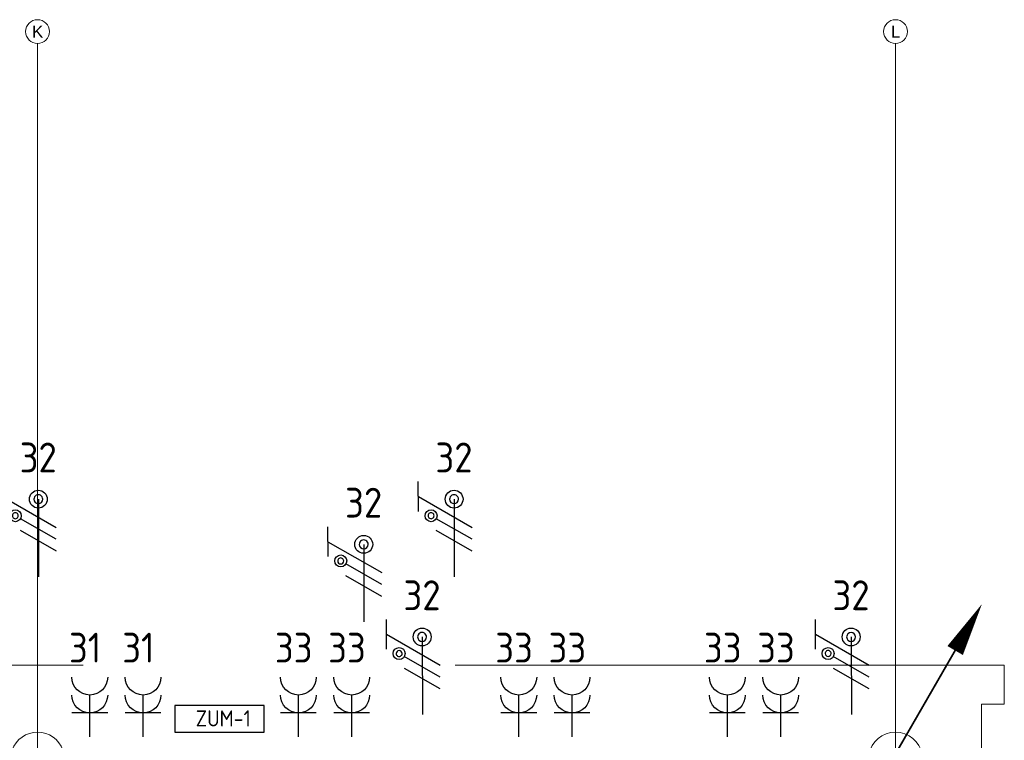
# Model space of a CAD drawing. Header units: millimetres. Extents: x -39149 to 267781, y -2340 to 58540.
# Tile 242 of 244: x 61062 to 69324, y 43057 to 49100. Entities that reach past the tile are written whole.
import ezdxf
from ezdxf.enums import TextEntityAlignment as Align

# ---------------------------------------------------------------- set-up
doc = ezdxf.new("R2010")
doc.units = ezdxf.units.MM
doc.header["$LTSCALE"] = 100
doc.header["$MEASUREMENT"] = 0
doc.linetypes.add('B0605', pattern=[141, 70, -35, 1, -35])
doc.linetypes.add('B0703', pattern=[93.740001, 62.5, -31.240001])
for name, color, linetype in [('00  Bestaand', 7, 'Continuous'), ('00  Bestaande kolommen', 7, 'Continuous'), ('A Stramien', 7, 'Continuous'), ('AL$1A---_ALGEMEEN', 8, 'Continuous'), ('AL$1A---_ALGEMEEN--bestaand', 9, 'Continuous'), ('EL6122--_L', 4, 'Continuous'), ('EL6222--_KRACHT_230', 3, 'Continuous'), ('EL6222--Zonwering', 7, 'Continuous'), ('EL6311--_LICHT_BINNEN', 3, 'Continuous')]:
    doc.layers.add(name, color=color, linetype=linetype)
doc.styles.add('BURO-018', font='isocp.shx', dxfattribs={"height": 180})
doc.styles.add('BURO-025', font='isocp.shx', dxfattribs={"height": 250})
doc.styles.add('GENERATED_STYLE_3', font='swiss.ttf', dxfattribs={"width": 0.96})

# ---------------------------------------------------------------- blocks, each defined once
blk = doc.blocks.new('Column_10_7', base_point=(61211.5, 42900))
at = {"layer": '00  Bestaande kolommen', "color": 8, "linetype": 'Continuous', "lineweight": 0}
for start, end in [(19.47121, 160.52879), (199.47123, 236.25101), (303.74899, 340.52877)]:
    blk.add_arc((61211.5, 42900), 225, start, end, dxfattribs=at)
blk = doc.blocks.new('Column_11_7', base_point=(68411.5, 42900))
at = {"layer": '00  Bestaande kolommen', "color": 8, "linetype": 'Continuous', "lineweight": 0}
for start, end in [(0, 160.5288), (289.47122, 0), (199.47124, 250.52878)]:
    blk.add_arc((68411.5, 42900), 225, start, end, dxfattribs=at)
blk = doc.blocks.new('Standard grid marker_20')
at = {"layer": 'A Stramien', "color": 8, "linetype": 'B0605', "lineweight": 0}
for p, q in [((4000, 0), (0, 0)), ((4000, 0), (11379.7, 0)), ((11379.7, 0), (15379.7, 0))]:
    blk.add_line(p, q, dxfattribs=at)
at = {"layer": 'A Stramien', "color": 8, "linetype": 'Continuous', "lineweight": 0}
blk.add_circle((-100, 0), 100, dxfattribs=at)
at = {"layer": 'A Stramien', "color": 4, "lineweight": 0, "style": 'GENERATED_STYLE_3'}
blk.add_attdef('AC_MARKERTEXT_1', text='', height=100, rotation=90, dxfattribs=at).set_placement((-20, -45.7), align=Align.BOTTOM_LEFT)
blk = doc.blocks.new('Standard grid marker_21')
at = {"layer": 'A Stramien', "color": 8, "linetype": 'B0605', "lineweight": 0}
for p, q in [((4000, 0), (0, 0)), ((4000, 0), (11379.7, 0)), ((11379.7, 0), (15379.7, 0))]:
    blk.add_line(p, q, dxfattribs=at)
at = {"layer": 'A Stramien', "color": 8, "linetype": 'Continuous', "lineweight": 0}
blk.add_circle((-100, 0), 100, dxfattribs=at)
at = {"layer": 'A Stramien', "color": 4, "lineweight": 0, "style": 'GENERATED_STYLE_3'}
blk.add_attdef('AC_MARKERTEXT_1', text='', height=100, rotation=90, dxfattribs=at).set_placement((-20, -37.9), align=Align.BOTTOM_LEFT)
blk = doc.blocks.new('E00078')
at = {"layer": 'AL$1A---_ALGEMEEN--bestaand', "color": 0, "linetype": 'Continuous'}
for p, q in [((-3, 6.482), (-3, 8.982)), ((-3, 7.732), (1.5, 5.134)), ((0, 7.5), (0, 1)), ((1.5, 4.134), (-1.5, 5.866)), ((1.5, 3.134), (-1.5, 4.866))]:
    blk.add_line(p, q, dxfattribs=at)
for points in [[(-0.375, 7.5, 1), (0.375, 7.5, 1)], [(-2.183, 6.116, 1), (-1.683, 6.116, 1)]]:
    blk.add_lwpolyline(points, format="xyb", close=True, dxfattribs=at)
for centre, radius in [((0, 7.5), 0.75), ((-1.933, 6.116), 0.5)]:
    blk.add_circle(centre, radius, dxfattribs=at)
at = {"layer": 'AL$1A---_ALGEMEEN--bestaand', "color": 0, "linetype": 'Continuous', "style": 'BURO-018'}
for tag, p in [('CIRCUIT', (0, 11)), ('PANEL', (0, 11)), ('SUBCIRCUIT', (4.5, 11))]:
    blk.add_attdef(tag, text='', height=1.8, dxfattribs=at).set_placement(p, align=Align.MIDDLE)
at = {"layer": 'AL$1A---_ALGEMEEN--bestaand', "color": 0, "linetype": 'Continuous', "style": 'BURO-018', "flags": 1}
for tag, p in [('POWERCODE', (13, 11)), ('ARTICLECODE', (0, 0))]:
    blk.add_attdef(tag, text='', height=1.8, dxfattribs=at).set_placement(p, align=Align.MIDDLE)
blk = doc.blocks.new('111304A')
at = {"layer": 'AL$1A---_ALGEMEEN', "color": 0, "linetype": 'Continuous'}
for p, q in [((0, 1), (0, 4.5)), ((-1.5, 3), (1.5, 3))]:
    blk.add_line(p, q, dxfattribs=at)
for centre in [(0, 6), (0, 4.5)]:
    blk.add_arc(centre, 1.5, 180, 0, dxfattribs=at)
at = {"layer": 'AL$1A---_ALGEMEEN', "color": 0, "linetype": 'Continuous', "style": 'BURO-018'}
for tag, p in [('CIRCUIT', (0, 8.5)), ('PANEL', (0, 8.5)), ('SUBCIRCUIT', (4.5, 8.5))]:
    blk.add_attdef(tag, text='', height=1.8, dxfattribs=at).set_placement(p, align=Align.MIDDLE)
at = {"layer": 'AL$1A---_ALGEMEEN', "color": 0, "linetype": 'Continuous', "style": 'BURO-018', "flags": 1}
for tag, p in [('POWERCODE', (13, 8.5)), ('ARTICLECODE', (0, 0))]:
    blk.add_attdef(tag, text='', height=1.8, dxfattribs=at).set_placement(p, align=Align.MIDDLE)
blk = doc.blocks.new('E00113')
at = {"color": 0, "linetype": 'Continuous'}
for p, q in [((-5, 4), (-5, 1)), ((5, 4), (-5, 4)), ((5, 1), (5, 4)), ((-5, 1), (5, 1))]:
    blk.add_line(p, q, dxfattribs=at)
at = {"color": 0, "linetype": 'Continuous', "style": 'BURO-018'}
for tag, p in [('TEXT1', (0, 6)), ('TEXT2', (0, 2.5))]:
    blk.add_attdef(tag, text='', height=1.8, dxfattribs=at).set_placement(p, align=Align.MIDDLE)
at = {"color": 0, "linetype": 'Continuous', "style": 'BURO-018', "flags": 1}
blk.add_attdef('ARTICLECODE', text='', height=1.8, dxfattribs=at).set_placement((0, 0), align=Align.MIDDLE)
blk = doc.blocks.new('P6122003')
at = {"linetype": 'Continuous'}
for points in [[(7.5, 12.99, 0, 1.5, 0), (5.25, 9.093, 1.5, 1.5, 0)], [(-7.5, -12.99, 0, 1.5, 0), (-5.25, -9.093, 1.5, 1.5, 0)]]:
    blk.add_lwpolyline(points, format="xyseb", dxfattribs=at)
at = {"linetype": 'Continuous', "const_width": 0.15}
for points in [[(0, 0), (6.794, 11.768)], [(-6.794, -11.768), (0, 0)]]:
    blk.add_lwpolyline(points, dxfattribs=at)
at = {"const_width": 0.75}
blk.add_lwpolyline([(-0.375, 0, 1), (0.375, 0, 1)], format="xyb", close=True, dxfattribs=at)

msp = doc.modelspace()

# ---------------------------------------------------------------- linework, layer by layer
at = {"layer": '00  Bestaand', "color": 8, "linetype": 'B0703', "lineweight": 0}
for p, q in [((-901.1, 43687.8), (69324.1, 43687.8)), ((69324.1, 43687.8), (69324.1, 43360.8)), ((69324.1, 43360.8), (69131.7, 43360.8)), ((69131.7, 43360.8), (69131.7, 35850))]:
    msp.add_line(p, q, dxfattribs=at)

# ---------------------------------------------------------------- block references
at = {"layer": '00  Bestaande kolommen', "color": 3, "lineweight": 0}
for name, p in [('Column_11_7', (68411.5, 42900)), ('Column_10_7', (61211.5, 42900))]:
    msp.add_blockref(name, p, dxfattribs=at)
at = {"layer": 'A Stramien', "color": 1, "linetype": 'Continuous', "lineweight": 0}
ref = msp.add_blockref('Standard grid marker_20', (61211.5, 48900), dxfattribs=dict(at, zscale=1000, rotation=270))
ref.add_attrib('AC_MARKERTEXT_1', 'K', dxfattribs={"color": 1, "linetype": 'Continuous', "lineweight": 0, "height": 100, "style": 'GENERATED_STYLE_3'}).set_placement((61165.7, 48920), align=Align.BOTTOM_LEFT)
ref = msp.add_blockref('Standard grid marker_21', (68411.5, 48900), dxfattribs=dict(at, zscale=1000, rotation=270))
ref.add_attrib('AC_MARKERTEXT_1', 'L', dxfattribs={"color": 1, "linetype": 'Continuous', "lineweight": 0, "height": 100, "style": 'GENERATED_STYLE_3'}).set_placement((68373.6, 48920), align=Align.BOTTOM_LEFT)
at = {"layer": 'EL6122--_L', "xscale": 100, "yscale": 100, "zscale": 100}
msp.add_blockref('P6122003', (68386.5, 42900.3), dxfattribs=at)
at = {"layer": 'EL6222--_KRACHT_230', "linetype": 'Continuous'}
ref = msp.add_blockref('111304A', (61649.9, 42986.2), dxfattribs=dict(at, xscale=-100, yscale=100, zscale=100))
ref.add_attrib('CIRCUIT', '31', dxfattribs={"layer": '0', "linetype": 'ByBlock', "height": 250, "style": 'BURO-025'}).set_placement((61610.2, 43834), align=Align.MIDDLE)
ref = msp.add_blockref('111304A', (62097, 42986.2), dxfattribs=dict(at, xscale=-100, yscale=100, zscale=100))
ref.add_attrib('CIRCUIT', '31', dxfattribs={"layer": '0', "linetype": 'ByBlock', "height": 250, "style": 'BURO-025'}).set_placement((62057.3, 43834), align=Align.MIDDLE)
ref = msp.add_blockref('111304A', (63400.6, 42986.2), dxfattribs=dict(at, xscale=-100, yscale=100, zscale=100))
ref.add_attrib('CIRCUIT', '33', dxfattribs={"layer": '0', "linetype": 'ByBlock', "height": 250, "style": 'BURO-025'}).set_placement((63360.9, 43834), align=Align.MIDDLE)
ref = msp.add_blockref('111304A', (63847.7, 42986.2), dxfattribs=dict(at, xscale=-100, yscale=100, zscale=100))
ref.add_attrib('CIRCUIT', '33', dxfattribs={"layer": '0', "linetype": 'ByBlock', "height": 250, "style": 'BURO-025'}).set_placement((63808, 43834), align=Align.MIDDLE)
ref = msp.add_blockref('111304A', (65249.9, 42986.2), dxfattribs=dict(at, xscale=-100, yscale=100, zscale=100))
ref.add_attrib('CIRCUIT', '33', dxfattribs={"layer": '0', "linetype": 'ByBlock', "height": 250, "style": 'BURO-025'}).set_placement((65210.2, 43834), align=Align.MIDDLE)
ref = msp.add_blockref('111304A', (65697, 42986.2), dxfattribs=dict(at, xscale=-100, yscale=100, zscale=100))
ref.add_attrib('CIRCUIT', '33', dxfattribs={"layer": '0', "linetype": 'ByBlock', "height": 250, "style": 'BURO-025'}).set_placement((65657.3, 43834), align=Align.MIDDLE)
ref = msp.add_blockref('111304A', (67000.6, 42986.2), dxfattribs=dict(at, xscale=-100, yscale=100, zscale=100))
ref.add_attrib('CIRCUIT', '33', dxfattribs={"layer": '0', "linetype": 'ByBlock', "height": 250, "style": 'BURO-025'}).set_placement((66960.9, 43834), align=Align.MIDDLE)
ref = msp.add_blockref('111304A', (67447.7, 42986.2), dxfattribs=dict(at, xscale=-100, yscale=100, zscale=100))
ref.add_attrib('CIRCUIT', '33', dxfattribs={"layer": '0', "linetype": 'ByBlock', "height": 250, "style": 'BURO-025'}).set_placement((67408, 43834), align=Align.MIDDLE)
at = {"layer": 'EL6222--Zonwering', "linetype": 'Continuous'}
ref = msp.add_blockref('E00078', (61220, 44328.7), dxfattribs=dict(at, xscale=99.99999999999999, yscale=99.99999999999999, zscale=99.99999999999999, rotation=0.1524977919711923))
ref.add_attrib('CIRCUIT', '32', dxfattribs={"layer": '0', "linetype": 'ByBlock', "height": 250, "style": 'BURO-025'}).set_placement((61217.1, 45428.7), align=Align.MIDDLE)
ref = msp.add_blockref('E00078', (64708.9, 44328.7), dxfattribs=dict(at, xscale=99.99999999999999, yscale=99.99999999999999, zscale=99.99999999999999, rotation=0.1524977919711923))
ref.add_attrib('CIRCUIT', '32', dxfattribs={"layer": '0', "linetype": 'ByBlock', "height": 250, "style": 'BURO-025'}).set_placement((64706, 45428.7), align=Align.MIDDLE)
ref = msp.add_blockref('E00078', (63950.6, 43949.6), dxfattribs=dict(at, xscale=99.99999999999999, yscale=99.99999999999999, zscale=99.99999999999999, rotation=0.1524977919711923))
ref.add_attrib('CIRCUIT', '32', dxfattribs={"layer": '0', "linetype": 'ByBlock', "height": 250, "style": 'BURO-025'}).set_placement((63947.6, 45049.6), align=Align.MIDDLE)
ref = msp.add_blockref('E00078', (64440.7, 43173.1), dxfattribs=dict(at, xscale=99.99999999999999, yscale=99.99999999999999, zscale=99.99999999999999, rotation=0.1524977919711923))
ref.add_attrib('CIRCUIT', '32', dxfattribs={"layer": '0', "linetype": 'ByBlock', "height": 250, "style": 'BURO-025'}).set_placement((64437.8, 44273.1), align=Align.MIDDLE)
ref = msp.add_blockref('E00078', (68040.7, 43173.1), dxfattribs=dict(at, xscale=99.99999999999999, yscale=99.99999999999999, zscale=99.99999999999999, rotation=0.1524977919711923))
ref.add_attrib('CIRCUIT', '32', dxfattribs={"layer": '0', "linetype": 'ByBlock', "height": 250, "style": 'BURO-025'}).set_placement((68037.8, 44273.1), align=Align.MIDDLE)
at = {"layer": 'EL6311--_LICHT_BINNEN', "linetype": 'Continuous'}
ref = msp.add_blockref('E00113', (62738.4, 43423.7), dxfattribs=dict(at, xscale=75, yscale=75, zscale=75, rotation=180))
ref.add_attrib('TEXT2', 'ZUM-1', dxfattribs={"layer": '0', "color": 0, "linetype": 'ByBlock', "height": 135, "style": 'BURO-018'}).set_placement((62769.7, 43240.3), align=Align.MIDDLE)

doc.saveas('drawing.dxf')
